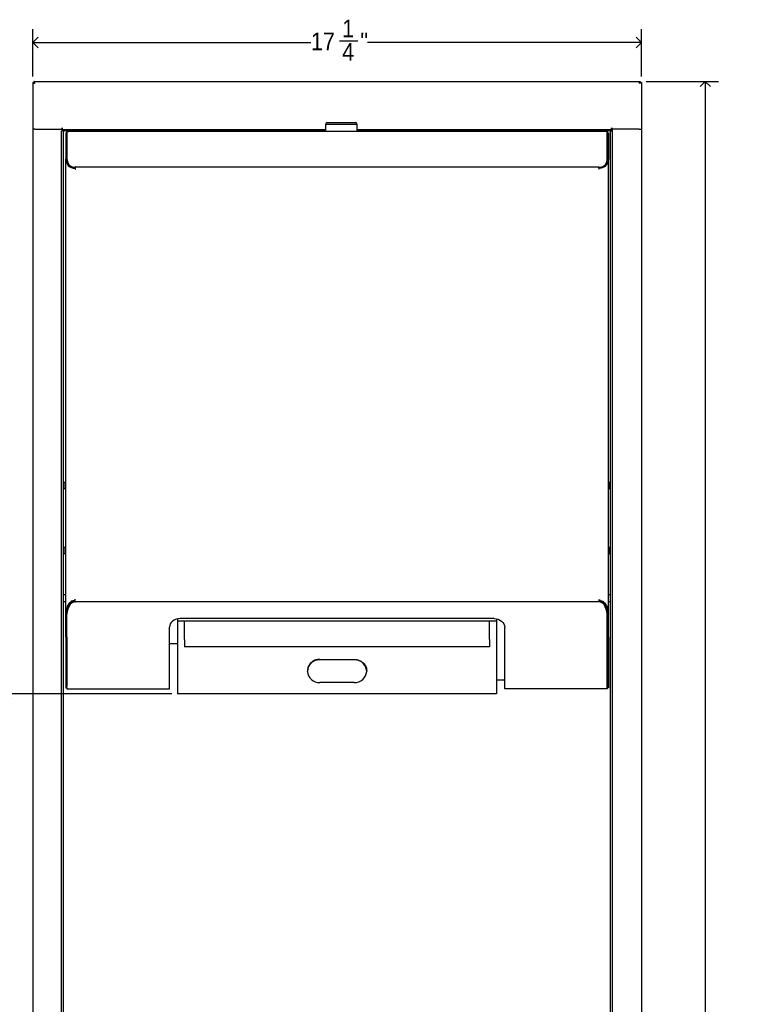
# Model space of a CAD drawing. Header units: inches. Extents: x -11 to 90, y 0 to 140.
# Tile 7 of 23: x 5 to 26, y 48 to 76. Entities that reach past the tile are written whole.
import ezdxf

# ---------------------------------------------------------------- set-up
doc = ezdxf.new("R2010")
doc.units = ezdxf.units.IN
doc.header["$MEASUREMENT"] = 0
doc.linetypes.add('SLD-Solid', pattern=[0])
doc.layers.add('DIMS', color=5, linetype='SLD-Solid')
doc.styles.add('SLDTEXTSTYLE1', font='GOTHIC.TTF', dxfattribs={"width": 0.913})
doc.dimstyles.new('SLDDIMSTYLE0', dxfattribs={"dimtxt": 0.5, "dimasz": 0.3, "dimexe": 0, "dimexo": 0.0625, "dimgap": 0.125, "dimtad": 0, "dimtih": 1, "dimtoh": 1, "dimrnd": 1e-09, "dimzin": 12, "dimdsep": 46, "dimlunit": 5, "dimtxsty": 'SLDTEXTSTYLE1', "dimblk1": 'OPEN90', "dimblk2": 'OPEN90', "dimsah": 1, "dimcen": 0.09, "dimadec": 0, "dimazin": 3, "dimtfac": 1, "dimtofl": 0, "dimtmove": 0, "dimatfit": 3, "dimldrblk": 'OPEN90', "dimfxl": 0, "dimfrac": 2, "dimtolj": 1, "dimtzin": 12, "dimarcsym": 0})
doc.dimstyles.new('SLDDIMSTYLE1', dxfattribs={"dimtxt": 0.5, "dimasz": 0.3, "dimexe": 0, "dimexo": 0.0625, "dimgap": 0.125, "dimtad": 0, "dimtih": 1, "dimtoh": 1, "dimdec": 6, "dimrnd": 1e-09, "dimzin": 12, "dimdsep": 46, "dimlunit": 5, "dimtxsty": 'SLDTEXTSTYLE1', "dimblk1": 'OPEN90', "dimblk2": 'OPEN90', "dimsah": 1, "dimcen": 0.09, "dimadec": 0, "dimazin": 3, "dimtfac": 1, "dimtofl": 0, "dimtmove": 0, "dimatfit": 3, "dimldrblk": 'OPEN90', "dimfxl": 0, "dimfrac": 2, "dimtolj": 1, "dimtzin": 12, "dimarcsym": 0})

# ---------------------------------------------------------------- blocks, each defined once
blk = doc.blocks.new('_Open90')
at = {"color": 0, "linetype": 'ByBlock', "lineweight": -2}
for p, q in [((0, 0), (-1, 0)), ((-0.5, 0.5), (0, 0)), ((0, 0), (-0.5, -0.5))]:
    blk.add_line(p, q, dxfattribs=at)
blk = doc.blocks.new('_D')
at = {"layer": 'DIMS'}
for p, q in [((9.505, 56.722), (4.448, 56.722)), ((4.823, 56.722), (4.823, 15.841))]:
    blk.add_line(p, q, dxfattribs=at)
at = {"layer": 'DIMS', "xscale": 0.3, "yscale": 0.3}
for p, rotation in [((4.823, 56.722), 90.0000000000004), ((4.823, 13.184), 270.0000000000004)]:
    blk.add_blockref('_Open90', p, dxfattribs=dict(at, rotation=rotation))
at = {"layer": 'DIMS', "insert": (-11.28, 15.686), "char_height": 0.5, "attachment_point": 1, "style": 'SLDTEXTSTYLE1'}
blk.add_mtext('                                                                                     48" (1220mm)Max. height for barrier free installation', dxfattribs=at)
blk = doc.blocks.new('_D_1')
at = {"layer": 'DIMS'}
for p, q in [((5.567, 74.221), (5.567, 75.565)), ((22.817, 74.221), (22.817, 75.565)), ((5.567, 75.19), (13.452, 75.19)), ((14.264, 75.241), (14.78, 75.241)), ((22.817, 75.19), (15.059, 75.19))]:
    blk.add_line(p, q, dxfattribs=at)
at = {"layer": 'DIMS', "xscale": 0.3, "yscale": 0.3, "rotation": 180.0000000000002}
blk.add_blockref('_Open90', (5.567, 75.19, -12.655), dxfattribs=at)
at = {"layer": 'DIMS', "xscale": 0.3, "yscale": 0.3}
blk.add_blockref('_Open90', (22.817, 75.19, -12.655), dxfattribs=at)
at = {"layer": 'DIMS', "char_height": 0.5, "attachment_point": 1, "style": 'SLDTEXTSTYLE1'}
for s, insert in [('1', (14.337, 75.836)), ('17', (13.452, 75.471)), ('"', (14.853, 75.471)), ('4', (14.337, 75.175))]:
    blk.add_mtext(s, dxfattribs=dict(at, insert=insert))
blk = doc.blocks.new('_D_2')
at = {"layer": 'DIMS'}
for p, q in [((22.951, 74.088), (25.004, 74.088)), ((24.629, 74.088), (24.629, 46.91)), ((24.452, 46.308), (25.338, 46.308)), ((24.629, 18.03), (24.629, 45.602)), ((22.951, 18.03), (25.004, 18.03))]:
    blk.add_line(p, q, dxfattribs=at)
at = {"layer": 'DIMS', "xscale": 0.3, "yscale": 0.3}
for p, rotation in [((24.629, 74.088, -12.655), 90.00000000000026), ((24.629, 18.03, -12.655), 270.0000000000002)]:
    blk.add_blockref('_Open90', p, dxfattribs=dict(at, rotation=rotation))
at = {"layer": 'DIMS', "char_height": 0.5, "attachment_point": 1, "style": 'SLDTEXTSTYLE1'}
for s, insert in [('1', (24.71, 46.902)), ('56', (23.64, 46.537)), ('"', (25.411, 46.537)), ('16', (24.525, 46.241))]:
    blk.add_mtext(s, dxfattribs=dict(at, insert=insert))

msp = doc.modelspace()

# ---------------------------------------------------------------- linework, layer by layer
at = {"color": 7, "linetype": 'SLD-Solid', "lineweight": 25}
for p, q in [((5.5672398, 74.0541103), (5.5971398, 74.0541103)), ((5.5672398, 74.0541103), (5.5672398, 72.7288458)), ((5.6006753, 74.0875458), (5.6006753, 74.0576458)), ((5.6006753, 74.0875458), (22.7839442, 74.0875458)), ((22.7839442, 74.0875458), (22.7839442, 74.0576458)), ((22.8173798, 74.0541103), (22.7874798, 74.0541103)), ((22.8173798, 74.0541103), (22.8173798, 72.7288458)), ((13.8658933, 72.8680677), (13.8658933, 72.6680677)), ((13.9158933, 72.9180677), (14.7158933, 72.9180677)), ((14.7658933, 72.6970677), (14.7658933, 72.8680677)), ((5.6261398, 72.7288458), (5.5672398, 72.7288458)), ((5.5675098, 72.7288458), (5.5675098, 19.3888458)), ((5.6264098, 72.7288458), (5.5675098, 72.7288458)), ((5.6261398, 72.7288458), (6.3973098, 72.7288458)), ((5.6264098, 72.7288458), (6.3974098, 72.7288458)), ((6.3834098, 72.6838458), (6.3834098, 72.6888458)), ((6.3974098, 72.6888458), (6.3834098, 72.6888458)), ((6.3834098, 19.4338458), (6.3834098, 72.6838458)), ((6.4423098, 72.6838458), (6.3834098, 72.6838458)), ((6.3973098, 72.7288458), (6.3973098, 72.7718458)), ((6.3974098, 72.7288458), (6.3974098, 72.6888458)), ((6.4123098, 72.7129458), (6.4123098, 72.7718458)), ((13.8658933, 72.7129458), (6.4123098, 72.7129458)), ((6.4123098, 72.6838458), (6.4123098, 72.6839458)), ((6.4423098, 19.4338458), (6.4423098, 72.6838458)), ((6.4423098, 72.6838458), (6.4713098, 72.6838458)), ((12.767028, 72.6838458), (6.4713098, 72.6838458)), ((6.5323098, 72.6268458), (6.5033098, 72.6268458)), ((6.5033098, 72.6268458), (6.5033098, 71.880541)), ((6.5113098, 72.7129458), (6.5113098, 72.6839458)), ((6.5113098, 72.6838458), (6.5113098, 72.6839458)), ((6.5323098, 72.6268458), (6.5323098, 71.880541)), ((6.5357263, 72.6680677), (6.5357263, 72.6510798)), ((6.5357263, 72.6680677), (6.5937263, 72.6680677)), ((6.5357263, 71.8988526), (6.5357263, 72.6510798)), ((21.7908933, 72.6680677), (6.5937263, 72.6680677)), ((12.767028, 72.7028458), (12.767028, 72.7129458)), ((12.767028, 72.7028458), (12.767028, 72.6680677)), ((21.9723098, 72.7129458), (14.7658933, 72.7129458)), ((14.7658933, 72.6680677), (14.7658933, 72.6970677)), ((14.767028, 72.7129458), (14.767028, 72.7028458)), ((14.767028, 72.6680677), (14.767028, 72.7028458)), ((21.9133098, 72.6838458), (14.767028, 72.6838458)), ((21.8488933, 72.6680677), (21.7908933, 72.6680677)), ((21.8488933, 72.6680677), (21.8488933, 72.6510798)), ((21.8488933, 71.8988526), (21.8488933, 72.6510798)), ((21.8523098, 72.6268458), (21.8813098, 72.6268458)), ((21.8523098, 72.6268458), (21.8523098, 71.880541)), ((21.8733098, 72.7129458), (21.8733098, 72.6839458)), ((21.8733098, 72.6838458), (21.8733098, 72.6839458)), ((21.8813098, 72.6268458), (21.8813098, 71.880541)), ((21.9423098, 72.6838458), (21.9133098, 72.6838458)), ((21.9423098, 19.4338458), (21.9423098, 72.6838458)), ((21.9423098, 72.6838458), (22.0012098, 72.6838458)), ((21.9723098, 72.7129458), (21.9723098, 72.7718458)), ((21.9723098, 72.6838458), (21.9723098, 72.6839458)), ((22.7582098, 72.7288458), (21.9872098, 72.7288458)), ((21.9872098, 72.7288458), (21.9872098, 72.6888458)), ((21.9872098, 72.6888458), (22.0012098, 72.6888458)), ((21.9873098, 72.7288458), (21.9873098, 72.7718458)), ((22.7584798, 72.7288458), (21.9873098, 72.7288458)), ((22.0012098, 72.6838458), (22.0012098, 72.6888458)), ((22.0012098, 19.4338458), (22.0012098, 72.6838458)), ((22.7582098, 72.7288458), (22.8171098, 72.7288458)), ((22.7584798, 72.7288458), (22.8173798, 72.7288458)), ((22.8171098, 72.7288458), (22.8171098, 19.3888458)), ((6.5323098, 72.0893304), (6.5357263, 72.0893304)), ((21.8523098, 72.0893304), (21.8488933, 72.0893304)), ((6.5033098, 58.9890527), (6.5033098, 71.880541)), ((6.5323098, 71.880541), (6.5033098, 71.880541)), ((6.5323098, 71.880541), (6.5344023, 71.869876)), ((6.5344023, 71.8759808), (6.5344023, 71.8554747)), ((6.5578188, 71.7609736), (6.5949437, 71.6958357)), ((21.8268008, 71.7609736), (21.7896758, 71.6958357)), ((21.8523098, 71.880541), (21.8502173, 71.869876)), ((21.8502173, 71.8554747), (21.8502173, 71.8759808)), ((21.8523098, 71.880541), (21.8813098, 71.880541)), ((21.8813098, 58.9890527), (21.8813098, 71.880541)), ((6.5723098, 71.735959), (6.5723098, 71.7355483)), ((6.5949437, 71.6958357), (6.5732093, 71.6958357)), ((6.6013098, 71.6997782), (6.6013098, 71.6901831)), ((6.6316394, 71.6717477), (6.6316394, 71.6922538)), ((6.7823098, 71.6625532), (6.7686922, 71.6625532)), ((6.7686922, 71.6625532), (6.7686922, 71.6519466)), ((6.7686922, 71.6314405), (6.7686922, 71.6519466)), ((6.7823098, 71.6420471), (6.7686922, 71.6420471)), ((6.7705961, 71.6194375), (6.7705961, 71.6023807)), ((6.7718137, 71.6194375), (6.7705961, 71.6194375)), ((6.7705961, 71.6023807), (6.7823098, 71.601541)), ((6.7718137, 71.6023807), (6.7705961, 71.6023807)), ((6.7718137, 71.6194375), (6.7718137, 71.6023807)), ((6.7718137, 71.6023807), (6.7823098, 71.601541)), ((6.7823098, 71.6625532), (21.6023098, 71.6625532)), ((21.6023098, 71.6625532), (21.6159274, 71.6625532)), ((21.6023098, 71.6420471), (21.6159274, 71.6420471)), ((21.6140234, 71.6023807), (21.6023098, 71.601541)), ((21.6128059, 71.6023807), (21.6023098, 71.601541)), ((21.6128059, 71.6194375), (21.6140234, 71.6194375)), ((21.6128059, 71.6194375), (21.6128059, 71.6023807)), ((21.6128059, 71.6023807), (21.6140234, 71.6023807)), ((21.6140234, 71.6194375), (21.6140234, 71.6023807)), ((21.6159274, 71.6625532), (21.6159274, 71.6519466)), ((21.6159274, 71.6314405), (21.6159274, 71.6519466)), ((21.7529802, 71.6717477), (21.7529802, 71.6922538)), ((21.7833098, 71.6997782), (21.7833098, 71.6901831)), ((21.7896758, 71.6958357), (21.8114103, 71.6958357)), ((21.8123098, 71.735959), (21.8123098, 71.7355483)), ((6.4890326, 62.7119186), (6.4423098, 62.7119186)), ((6.4423098, 62.5439186), (6.4890326, 62.5439186)), ((21.9423098, 62.7119186), (21.8955869, 62.7119186)), ((21.8955869, 62.5439186), (21.9423098, 62.5439186)), ((6.4890326, 60.8679306), (6.4423098, 60.8679306)), ((21.9423098, 60.8679306), (21.8955869, 60.8679306)), ((6.4423098, 60.6999306), (6.4890326, 60.6999306)), ((21.8955869, 60.6999306), (21.9423098, 60.6999306)), ((6.5033098, 59.5263458), (6.4423098, 59.5263458)), ((21.9423098, 59.5263458), (21.8813098, 59.5263458)), ((6.4423098, 59.3413458), (6.5033098, 59.3413458)), ((6.6262361, 59.2699818), (6.6262361, 59.2533481)), ((6.6729578, 59.3472256), (6.660273, 59.3472256)), ((6.6713098, 59.3490514), (6.6713098, 59.3413458)), ((6.6861466, 59.322685), (6.6861466, 59.3060513)), ((6.7823098, 59.387506), (6.7495719, 59.3835813)), ((6.7495719, 59.3835813), (6.7495719, 59.3630212)), ((6.7529747, 59.3835813), (6.7495719, 59.3835813)), ((6.7529747, 59.3630212), (6.7495719, 59.3630212)), ((6.7823098, 59.387506), (6.7529747, 59.3835813)), ((6.7529747, 59.3835813), (6.7529747, 59.3630212)), ((6.7702501, 59.3508723), (6.7702501, 59.3342386)), ((6.7702501, 59.3508723), (6.7823098, 59.3508723)), ((6.7702501, 59.3342386), (6.7823098, 59.3342386)), ((21.6023098, 59.3342386), (6.7823098, 59.3342386)), ((21.6023098, 59.387506), (21.6350477, 59.3835813)), ((21.6023098, 59.387506), (21.6316448, 59.3835813)), ((21.6143695, 59.3508723), (21.6023098, 59.3508723)), ((21.6143695, 59.3342386), (21.6023098, 59.3342386)), ((21.6143695, 59.3508723), (21.6143695, 59.3342386)), ((21.6316448, 59.3835813), (21.6350477, 59.3835813)), ((21.6316448, 59.3835813), (21.6316448, 59.3630212)), ((21.6316448, 59.3630212), (21.6350477, 59.3630212)), ((21.6350477, 59.3835813), (21.6350477, 59.3630212)), ((21.6984729, 59.322685), (21.6984729, 59.3060513)), ((21.7116618, 59.3472256), (21.7243466, 59.3472256)), ((21.7583835, 59.2699818), (21.7583835, 59.2533481)), ((21.8813098, 59.3413458), (21.9423098, 59.3413458)), ((6.5033098, 58.9890527), (6.5323098, 58.9890527)), ((6.5033098, 58.3268458), (6.5033098, 58.9890527)), ((6.5323098, 58.3268458), (6.5323098, 58.9890527)), ((6.5359842, 58.9978556), (6.5359842, 58.9812219)), ((6.5359842, 56.892464), (6.5359842, 58.9812219)), ((21.8486354, 58.9978556), (21.8486354, 58.9812219)), ((21.8486354, 56.892464), (21.8486354, 58.9812219)), ((21.8813098, 58.9890527), (21.8523098, 58.9890527)), ((21.8523098, 58.3268458), (21.8523098, 58.9890527)), ((21.8813098, 58.3268458), (21.8813098, 58.9890527)), ((9.6719185, 58.785338), (9.6718518, 58.2596185)), ((9.6719266, 58.8490384), (9.6719185, 58.785338)), ((18.7119184, 58.7841915), (9.6719185, 58.785338)), ((18.6423098, 58.8558973), (9.7423098, 58.8558973)), ((9.8688518, 58.2595935), (9.8689185, 58.785313)), ((18.5148518, 58.258497), (18.5149184, 58.7842165)), ((18.7119184, 58.7841915), (18.7118518, 58.258472)), ((18.7119267, 58.849189), (18.7119184, 58.7841915)), ((9.4423098, 56.892464), (9.4423098, 58.6101517)), ((18.9423098, 56.892464), (18.9423098, 58.6101517)), ((6.5033098, 58.3268458), (6.5323098, 58.3268458)), ((6.5033098, 58.3268458), (6.5033098, 56.9356958)), ((6.5323098, 58.3268458), (6.5323098, 56.9356958)), ((9.6718518, 58.2596185), (9.6716615, 56.7589083)), ((9.8688518, 58.2595935), (9.8688253, 58.050419)), ((18.5148518, 58.258497), (18.5148252, 58.0493225)), ((18.7118518, 58.258472), (18.7116614, 56.7577618)), ((21.8813098, 58.3268458), (21.8523098, 58.3268458)), ((21.8523098, 58.3268458), (21.8523098, 56.9356958)), ((21.8813098, 58.3268458), (21.8813098, 56.9356958)), ((18.5148252, 58.0493225), (9.8688253, 58.050419)), ((18.5148254, 58.0509528), (9.8688255, 58.0520493)), ((13.7067787, 57.6825597), (13.7067808, 57.6995031)), ((14.6767787, 57.6824367), (13.7067787, 57.6825597)), ((13.7067808, 57.6995031), (14.6767808, 57.6993801)), ((14.6767787, 57.6824367), (14.6767808, 57.6993801)), ((13.3517374, 57.3570986), (13.3517385, 57.3660166)), ((13.3517399, 57.3771304), (13.3517385, 57.3660166)), ((15.0317374, 57.3568855), (15.0317385, 57.3658035)), ((15.0317399, 57.3769174), (15.0317385, 57.3658035)), ((14.6766972, 57.0403424), (13.7066972, 57.0404655)), ((18.9423098, 57.1076507), (18.7117058, 57.1076799)), ((6.5323098, 56.9356958), (6.5033098, 56.9356958)), ((6.5033098, 56.9356958), (6.5033098, 56.8932307)), ((6.5033098, 56.8932307), (6.5323098, 56.8932307)), ((6.5323098, 56.8932307), (6.5323098, 56.9356958)), ((6.5359842, 56.892464), (6.5359842, 56.8677314)), ((6.5359842, 56.8677314), (6.5939842, 56.8677314)), ((6.5939842, 56.8677314), (9.4423098, 56.8677314)), ((9.4423098, 56.8677314), (9.4423098, 56.892464)), ((9.6716615, 56.7589083), (9.6716568, 56.7221869)), ((18.7116568, 56.7210404), (9.6716568, 56.7221869)), ((18.7116614, 56.7577618), (18.7116568, 56.7210404)), ((18.9423098, 56.8677314), (18.9423098, 56.892464)), ((21.7906354, 56.8677314), (18.9423098, 56.8677314)), ((21.8486354, 56.8677314), (21.7906354, 56.8677314)), ((21.8486354, 56.892464), (21.8486354, 56.8677314)), ((21.8523098, 56.9356958), (21.8813098, 56.9356958)), ((21.8523098, 56.8932307), (21.8523098, 56.9356958)), ((21.8813098, 56.8932307), (21.8523098, 56.8932307)), ((21.8813098, 56.9356958), (21.8813098, 56.8932307))]:
    msp.add_line(p, q, dxfattribs=at)
at = {"color": 8, "linetype": 'SLD-Solid', "lineweight": 25}
for p, q in [((14.7658933, 72.8680677), (13.8658933, 72.8680677)), ((6.4123098, 72.6839458), (6.3834098, 72.6839458)), ((6.5113098, 72.6839458), (12.767028, 72.6839458)), ((13.8658933, 72.7028458), (12.767028, 72.7028458)), ((14.767028, 72.7028458), (14.7658933, 72.7028458)), ((14.767028, 72.6839458), (21.8733098, 72.6839458)), ((21.9723098, 72.6839458), (22.0012098, 72.6839458)), ((6.4890326, 62.7055535), (6.4890326, 62.7119186)), ((6.4890326, 62.5439186), (6.4890326, 62.7055535)), ((21.8955869, 62.7119186), (21.8955869, 62.5439186)), ((6.4890326, 60.6999306), (6.4890326, 60.8679306)), ((21.8955869, 60.8679306), (21.8955869, 60.6999306)), ((9.4423098, 58.1442545), (9.6718372, 58.1442254))]:
    msp.add_line(p, q, dxfattribs=at)
at = {"color": 7, "linetype": 'SLD-Solid', "lineweight": 25, "flags": 128}
for points in [[(9.7423098, 58.8558973), (9.6837827, 58.8511754), (9.6275047, 58.837191), (9.5756387, 58.8144817), (9.5301777, 58.7839201), (9.4928689, 58.7466806), (9.4651459, 58.7041945), (9.4480742, 58.6580943), (9.4423098, 58.6101517)], [(18.6423098, 58.8558973), (18.7008369, 58.8511754), (18.7571148, 58.837191), (18.8089808, 58.8144817), (18.8544418, 58.7839201), (18.8917507, 58.7466806), (18.9194736, 58.7041945), (18.9365454, 58.6580943), (18.9423098, 58.6101517)]]:
    msp.add_lwpolyline(points, dxfattribs=at)
at = {"color": 7, "linetype": 'SLD-Solid', "lineweight": 25}
for centre, radius, start, end in [((13.9158933, 72.8680677), 0.05, 90, 180), ((14.7158933, 72.8680677), 0.05, 0, 90), ((6.4413098, 72.6839458), 0.0589, 119.49581144, 138.18754318), ((6.4413098, 72.6839458), 0.029, 90, 180), ((21.9433098, 72.6839458), 0.029, 0, 90), ((21.9433098, 72.6839458), 0.0589, 41.81245682, 60.50418856), ((6.7720102, 71.8636335), 0.237748, 181.9665897, 233.81326725), ((6.768832, 71.8815084), 0.2337501, 175.74475699, 234.0612389), ((21.6157875, 71.8815084), 0.2337501, 305.9387611, 4.25524301), ((21.6126093, 71.8636335), 0.237748, 306.18673275, 358.0334103), ((6.7644734, 71.8907592), 0.2388498, 236.21071016, 271.01206383), ((6.7644734, 71.8702531), 0.2388498, 236.21071016, 271.01206383), ((21.6201462, 71.8907592), 0.2388498, 268.98793617, 303.78928984), ((21.6201462, 71.8702531), 0.2388498, 268.98793617, 303.78928984), ((6.4890326, 62.6969186), 0.015, 17.85983677, 90), ((6.4890326, 62.5589186), 0.015, 270, 342.14016323), ((21.8955869, 62.6969186), 0.015, 90, 162.14016323), ((21.8955869, 62.5589186), 0.015, 197.85983677, 270), ((6.4890326, 60.8529306), 0.015, 17.85983683, 90), ((21.8955869, 60.8529306), 0.015, 90, 162.14016316), ((6.4890326, 60.7149306), 0.015, 270, 342.14016317), ((21.8955869, 60.7149306), 0.015, 197.85983684, 270), ((7.1218778, 58.9545707), 0.5874903, 147.52858655, 175.77475572), ((7.1218778, 58.937937), 0.5874903, 147.52858655, 175.77475572), ((6.5913098, 59.3413458), 0.08, 270, 295.45248365), ((6.7597313, 59.178634), 0.1617572, 117.05902534, 145.61704616), ((6.7597313, 59.1620003), 0.1617572, 117.05902534, 145.61704616), ((6.5913098, 59.3413458), 0.08, 336.46125968, 0), ((6.8173386, 59.0708073), 0.283996, 99.54411621, 117.51301444), ((6.8173386, 59.0541736), 0.283996, 99.54411621, 117.51301444), ((21.567281, 59.0708073), 0.283996, 62.48698556, 80.45588379), ((21.567281, 59.0541736), 0.283996, 62.48698556, 80.45588379), ((21.6248883, 59.178634), 0.1617572, 34.38295384, 62.94097466), ((21.6248883, 59.1620003), 0.1617572, 34.38295384, 62.94097466), ((21.7933098, 59.3413458), 0.08, 180, 203.53874034), ((21.2627418, 58.9545707), 0.5874903, 4.22524428, 32.47141345), ((21.2627418, 58.937937), 0.5874903, 4.22524428, 32.47141345), ((21.7933098, 59.3413458), 0.08, 244.54751636, 270), ((13.6885691, 57.3456028), 0.3374486, 86.90666703, 176.53180097), ((14.6949028, 57.3454752), 0.3374486, 3.4536656, 93.07879954), ((13.6885731, 57.377427), 0.3374486, 183.4536656, 273.07879954), ((14.6949068, 57.3772993), 0.3374486, 266.90666703, 356.53180097)]:
    msp.add_arc(centre, radius, start, end, dxfattribs=at)
for points in [[(5.5672398, 74.0541103), (5.5681251, 74.0519883), (5.5698959, 74.0477442), (5.5835164, 74.0413781), (5.6029855, 74.0350119), (5.6184217, 74.0307679), (5.6261398, 74.0286458)], [(5.5971398, 74.0541103), (5.5975757, 74.0519883), (5.5984475, 74.0477442), (5.6051537, 74.0413781), (5.6147396, 74.0350119), (5.6223397, 74.0307679), (5.6261398, 74.0286458)], [(5.6261398, 74.0286458), (5.6240177, 74.0324459), (5.6197737, 74.0400461), (5.6134075, 74.0496319), (5.6070414, 74.0563381), (5.6027974, 74.0572099), (5.6006753, 74.0576458)], [(22.7584798, 74.0286458), (22.7606018, 74.0324459), (22.7648459, 74.0400461), (22.771212, 74.0496319), (22.7775781, 74.0563381), (22.7818222, 74.0572099), (22.7839442, 74.0576458)], [(22.8173798, 74.0541103), (22.8164944, 74.0519883), (22.8147237, 74.0477442), (22.8011031, 74.0413781), (22.781634, 74.0350119), (22.7661979, 74.0307679), (22.7584798, 74.0286458)], [(22.7874798, 74.0541103), (22.7870439, 74.0519883), (22.786172, 74.0477442), (22.7794658, 74.0413781), (22.76988, 74.0350119), (22.7622799, 74.0307679), (22.7584798, 74.0286458)]]:
    msp.add_open_spline(points, degree=3, dxfattribs=at)
for points, knots in [([(5.6261398, 74.0286458), (5.6242488, 74.0355148), (5.6204665, 74.0492535), (5.6147922, 74.0673861), (5.6091209, 74.080732), (5.6044038, 74.086847), (5.6015979, 74.0873729), (5.6006753, 74.0875458)], [0, 0, 0, 0, 0.222700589, 0.4454287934, 0.6681571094, 0.8908852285, 1, 1, 1, 1]), ([(22.7584798, 74.0286458), (22.7603708, 74.0355148), (22.764153, 74.0492535), (22.7698273, 74.0673861), (22.7754987, 74.080732), (22.7802158, 74.086847), (22.7830216, 74.0873729), (22.7839442, 74.0875458)], [0, 0, 0, 0, 0.222700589, 0.4454287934, 0.6681571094, 0.8908852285, 1, 1, 1, 1]), ([(6.5033098, 71.880541), (6.5046726, 71.8596212), (6.5071849, 71.8210579), (6.5256401, 71.7694498), (6.5473802, 71.7282552), (6.5653641, 71.7056826), (6.5732093, 71.6958357)], [0, 0, 0, 0, 0.3265602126, 0.6019771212, 0.826370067, 1, 1, 1, 1]), ([(21.8813098, 71.880541), (21.8799469, 71.8596212), (21.8774347, 71.8210579), (21.8589795, 71.7694498), (21.8372394, 71.7282552), (21.8192554, 71.7056826), (21.8114103, 71.6958357)], [0, 0, 0, 0, 0.3265602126, 0.6019771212, 0.826370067, 1, 1, 1, 1]), ([(6.5732093, 71.6958357), (6.5867807, 71.6838937), (6.6107737, 71.6627814), (6.6579875, 71.6382803), (6.7105713, 71.623997), (6.7505576, 71.6209597), (6.7705961, 71.6194375)], [0, 0, 0, 0, 0.28229868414, 0.49907743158, 0.74897036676, 1, 1, 1, 1]), ([(6.5949437, 71.6958357), (6.6070648, 71.6839193), (6.6283912, 71.6629531), (6.6706405, 71.6383941), (6.7178677, 71.6240158), (6.7538415, 71.6209628), (6.7718137, 71.6194375)], [0, 0, 0, 0, 0.286672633, 0.5043843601, 0.7523949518, 1, 1, 1, 1]), ([(21.7896758, 71.6958357), (21.7775547, 71.6839193), (21.7562284, 71.6629531), (21.713979, 71.6383941), (21.6667519, 71.6240158), (21.6307781, 71.6209628), (21.6128059, 71.6194375)], [0, 0, 0, 0, 0.286672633, 0.5043843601, 0.7523949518, 1, 1, 1, 1]), ([(21.8114103, 71.6958357), (21.7978389, 71.6838937), (21.7738459, 71.6627814), (21.726632, 71.6382803), (21.6740482, 71.623997), (21.6340619, 71.6209597), (21.6140234, 71.6194375)], [0, 0, 0, 0, 0.2822986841, 0.4990774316, 0.7489703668, 1, 1, 1, 1]), ([(6.660273, 59.3472256), (6.6359359, 59.3263341), (6.604504, 59.2993523), (6.5770556, 59.2592412), (6.5627436, 59.2354045), (6.5496198, 59.2094155), (6.5310732, 59.165196), (6.5091773, 59.0916648), (6.5054634, 59.0267157), (6.5033098, 58.9890527)], [0, 0, 0, 0, 0.22002272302, 0.28416369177, 0.35209955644, 0.42391154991, 0.49966843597, 0.70986522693, 1, 1, 1, 1]), ([(6.6729578, 59.3472256), (6.651082, 59.3262207), (6.6227505, 59.2990173), (6.5983689, 59.2591977), (6.5855431, 59.2353605), (6.5737893, 59.2093735), (6.5571505, 59.1650908), (6.5375544, 59.0915464), (6.5342361, 59.0266984), (6.5323098, 58.9890527)], [0, 0, 0, 0, 0.2158608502, 0.2795618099, 0.3473002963, 0.419154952, 0.4951916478, 0.7069474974, 1, 1, 1, 1]), ([(6.7495719, 59.3630212), (6.7328291, 59.3617207), (6.7014963, 59.3592868), (6.6733699, 59.3510575), (6.660273, 59.3472256)], [0, 0, 0, 0, 0.5343539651, 1, 1, 1, 1]), ([(6.7529747, 59.3630212), (6.7379544, 59.3617141), (6.7097784, 59.3592621), (6.6846776, 59.3510567), (6.6729578, 59.3472256)], [0, 0, 0, 0, 0.5330907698, 1, 1, 1, 1]), ([(21.6316448, 59.3630212), (21.6466652, 59.3617141), (21.6748411, 59.3592621), (21.6999419, 59.3510567), (21.7116618, 59.3472256)], [0, 0, 0, 0, 0.5330907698, 1, 1, 1, 1]), ([(21.6350477, 59.3630212), (21.6517905, 59.3617207), (21.6831232, 59.3592868), (21.7112496, 59.3510575), (21.7243466, 59.3472256)], [0, 0, 0, 0, 0.5343539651, 1, 1, 1, 1]), ([(21.7116618, 59.3472256), (21.7335376, 59.3262207), (21.7618691, 59.2990173), (21.7862506, 59.2591977), (21.7990765, 59.2353605), (21.8108303, 59.2093735), (21.8274691, 59.1650908), (21.8470652, 59.0915464), (21.8503834, 59.0266984), (21.8523098, 58.9890527)], [0, 0, 0, 0, 0.2158608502, 0.2795618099, 0.3473002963, 0.419154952, 0.4951916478, 0.7069474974, 1, 1, 1, 1]), ([(21.7243466, 59.3472256), (21.7486837, 59.3263341), (21.7801155, 59.2993523), (21.807564, 59.2592412), (21.8218759, 59.2354045), (21.8349998, 59.2094155), (21.8535463, 59.165196), (21.8754423, 59.0916648), (21.8791562, 59.0267157), (21.8813098, 58.9890527)], [0, 0, 0, 0, 0.220022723, 0.2841636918, 0.3520995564, 0.4239115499, 0.499668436, 0.7098652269, 1, 1, 1, 1]), ([(13.7067808, 57.6995031), (13.6669464, 57.6958655), (13.5872813, 57.6885907), (13.4810418, 57.6321019), (13.4006786, 57.5497699), (13.3578716, 57.4593791), (13.3534854, 57.4005442), (13.3517399, 57.3771304)], [0, 0, 0, 0, 0.21420371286, 0.42838805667, 0.64306537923, 0.85795507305, 1, 1, 1, 1]), ([(14.6767808, 57.6993801), (14.7166143, 57.6957324), (14.7962776, 57.6884374), (14.9025028, 57.6319216), (14.982845, 57.5495693), (15.0256291, 57.4591675), (15.0300003, 57.4003316), (15.0317399, 57.3769174)], [0, 0, 0, 0, 0.2142037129, 0.4283880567, 0.6430653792, 0.857955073, 1, 1, 1, 1])]:
    msp.add_open_spline(points, degree=3, knots=knots, dxfattribs=at)

# ---------------------------------------------------------------- dimensions: what is measured, and where the dimension line sits
at = {"layer": 'DIMS'}
dim = msp.add_linear_dim(base=(5.5672398, 75.1900074), p1=(22.8173798, 74.0541103), p2=(5.5672398, 74.0541103), dimstyle='SLDDIMSTYLE1', dxfattribs=at)
dim.commit()
dim.dimension.update_dxf_attribs({"geometry": '_D_1', "text_midpoint": (14.2555292, 75.1900074), "dimtype": 160})
dim = msp.add_linear_dim(base=(24.6285028, 18.0301458), p1=(22.7839442, 74.0875458), p2=(22.7839442, 18.0301458), angle=90, dimstyle='SLDDIMSTYLE1', dxfattribs=at)
dim.commit()
dim.dimension.update_dxf_attribs({"geometry": '_D_2', "text_midpoint": (24.6285028, 46.2562607), "dimtype": 160})
dim = msp.add_linear_dim(base=(4.8234923, 13.1841148), p1=(9.6716568, 56.7221869), p2=(4.0682868, 13.1841148), angle=90, text='                                                                                     48" (1220mm)Max. height for barrier free installation\\P\\P\\P \\P ', dimstyle='SLDDIMSTYLE0', dxfattribs=at)
dim.commit()
dim.dimension.update_dxf_attribs({"geometry": '_D', "text_midpoint": (4.8234923, 13.8568181), "dimtype": 160})

doc.saveas('drawing.dxf')
